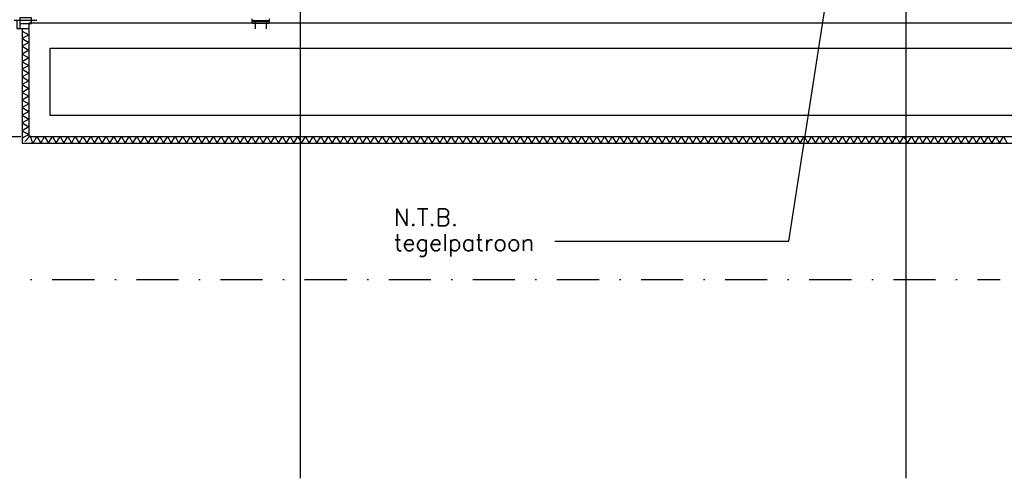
# Model space of a CAD drawing. Extents: x -19795 to 103381, y 127200 to 154480.
# Tile 7 of 76: x -4665 to 7042, y 127200 to 132657. Entities that reach past the tile are written whole.
import ezdxf
from ezdxf.enums import TextEntityAlignment as Align

# ---------------------------------------------------------------- set-up
doc = ezdxf.new("R2010")
doc.units = 0
doc.header["$LTSCALE"] = 1000
doc.header["$MEASUREMENT"] = 0
doc.linetypes.add('DASHDOT', pattern=[1, 0.5, -0.25, 0, -0.25])
doc.linetypes.add('HIDDEN', pattern=[0.375, 0.25, -0.125])
for name, color, linetype in [('B02', 7, 'CONTINUOUS'), ('B03', 7, 'CONTINUOUS'), ('B06', 7, 'CONTINUOUS')]:
    doc.layers.add(name, color=color, linetype=linetype)
doc.styles.add('TXT', font='txt.shx')

msp = doc.modelspace()

# ---------------------------------------------------------------- linework, layer by layer
at = {"layer": 'B02', "color": 5, "linetype": 'Continuous'}
for p, q in [((-1328, 151595), (-1328, 127200)), ((5872, 151595), (5872, 127200))]:
    msp.add_line(p, q, dxfattribs=at)
at = {"layer": 'B02', "color": 5, "linetype": 'DASHDOT'}
msp.add_line((-16278, 129566), (6995, 129566), dxfattribs=at)
at = {"layer": 'B03', "color": 5, "linetype": 'DASHDOT'}
msp.add_line((-4462, 132646), (-4729, 132646), dxfattribs=at)
at = {"layer": 'B03', "color": 1, "linetype": 'HIDDEN'}
for p, q in [((-1899, 132636), (-1899, 132667)), ((-1699, 132644), (-1899, 132644)), ((-1869, 132648), (-1859, 132648)), ((-1864, 132648), (-1864, 132548)), ((-1729, 132648), (-1739, 132648)), ((-1734, 132648), (-1734, 132548)), ((-1699, 132667), (-1699, 132636))]:
    msp.add_line(p, q, dxfattribs=at)
at = {"layer": 'B03', "color": 7, "linetype": 'Continuous'}
msp.add_line((-4662, 132612), (-4662, 132552), dxfattribs=at)
at = {"layer": 'B03', "color": 5, "linetype": 'HIDDEN'}
msp.add_line((-8652, 131266), (-4634, 131266), dxfattribs=at)
at = {"layer": 'B03', "color": 7, "linetype": 'Continuous'}
msp.add_lwpolyline([(-4662, 132645), (-4699, 132645), (-4699, 132552), (-4554, 132552)], dxfattribs=at)
msp.add_lwpolyline([(-4662, 132679), (-4662, 132612), (-4524, 132612), (-4524, 132679)], close=True, dxfattribs=at)
at = {"layer": 'B03', "color": 1, "linetype": 'Continuous'}
for points in [[(-4634, 132552), (-4634, 131186), (13952, 131186)], [(-4554, 132552), (-4554, 131266), (13872, 131266)]]:
    msp.add_lwpolyline(points, dxfattribs=at)
at = {"layer": 'B03', "color": 2, "linetype": 'Continuous'}
for points in [[(13472, 132616), (-4554, 132616), (-4554, 132006), (-4554, 132006), (-4554, 131806), (-4554, 131806), (-4554, 131266), (13472, 131266)], [(-4304, 131516), (-4304, 132316), (12822, 132316), (12822, 131516)]]:
    msp.add_lwpolyline(points, close=True, dxfattribs=at)
at = {"layer": 'B03', "color": 1, "linetype": 'HIDDEN'}
msp.add_lwpolyline([(-1699, 132636), (-1899, 132636), (-1899, 132617), (-1699, 132617)], close=True, dxfattribs=at)
at = {"layer": 'B03', "color": 5, "linetype": 'Continuous'}
for points in [[(-4634, 132522), (-4554, 132476), (-4634, 132431)], [(-4634, 132431), (-4554, 132385), (-4634, 132340)], [(-4634, 132340), (-4554, 132294), (-4634, 132248)], [(-4634, 132248), (-4554, 132203), (-4634, 132157)], [(-4634, 132157), (-4554, 132112), (-4634, 132066)], [(-4634, 132066), (-4554, 132020), (-4634, 131975)], [(-4634, 131975), (-4554, 131929), (-4634, 131884)], [(-4634, 131884), (-4554, 131838), (-4634, 131792)], [(-4634, 131792), (-4554, 131747), (-4634, 131701)], [(-4634, 131701), (-4554, 131656), (-4634, 131610)], [(-4634, 131610), (-4554, 131564), (-4634, 131519)], [(-4634, 131519), (-4554, 131473), (-4634, 131428)], [(-4634, 131428), (-4554, 131382), (-4634, 131336)], [(-4634, 131336), (-4554, 131291), (-4634, 131245)], [(-4602, 131206), (-4540, 131275), (-4513, 131187)], [(-4504, 131186), (-4459, 131266), (-4413, 131186)], [(-4413, 131186), (-4368, 131266), (-4322, 131186)], [(-4322, 131186), (-4276, 131266), (-4231, 131186)], [(-4231, 131186), (-4185, 131266), (-4140, 131186)], [(-4140, 131186), (-4094, 131266), (-4048, 131186)], [(-4048, 131186), (-4003, 131266), (-3957, 131186)], [(-3957, 131186), (-3912, 131266), (-3866, 131186)], [(-3866, 131186), (-3820, 131266), (-3775, 131186)], [(-3775, 131186), (-3729, 131266), (-3684, 131186)], [(-3684, 131186), (-3638, 131266), (-3592, 131186)], [(-3592, 131186), (-3547, 131266), (-3501, 131186)], [(-3501, 131186), (-3456, 131266), (-3410, 131186)], [(-3410, 131186), (-3364, 131266), (-3319, 131186)], [(-3319, 131186), (-3273, 131266), (-3228, 131186)], [(-3228, 131186), (-3182, 131266), (-3136, 131186)], [(-3136, 131186), (-3091, 131266), (-3045, 131186)], [(-3045, 131186), (-3000, 131266), (-2954, 131186)], [(-2954, 131186), (-2908, 131266), (-2863, 131186)], [(-2863, 131186), (-2817, 131266), (-2772, 131186)], [(-2772, 131186), (-2726, 131266), (-2680, 131186)], [(-2680, 131186), (-2635, 131266), (-2589, 131186)], [(-2589, 131186), (-2544, 131266), (-2498, 131186)], [(-2498, 131186), (-2452, 131266), (-2407, 131186)], [(-2407, 131186), (-2361, 131266), (-2316, 131186)], [(-2316, 131186), (-2270, 131266), (-2224, 131186)], [(-2224, 131186), (-2179, 131266), (-2133, 131186)], [(-2133, 131186), (-2088, 131266), (-2042, 131186)], [(-2042, 131186), (-1996, 131266), (-1951, 131186)], [(-1951, 131186), (-1905, 131266), (-1860, 131186)], [(-1860, 131186), (-1814, 131266), (-1768, 131186)], [(-1768, 131186), (-1723, 131266), (-1677, 131186)], [(-1677, 131186), (-1632, 131266), (-1586, 131186)], [(-1586, 131186), (-1540, 131266), (-1495, 131186)], [(-1495, 131186), (-1449, 131266), (-1404, 131186)], [(-1404, 131186), (-1358, 131266), (-1312, 131186)], [(-1312, 131186), (-1267, 131266), (-1221, 131186)], [(-1221, 131186), (-1176, 131266), (-1130, 131186)], [(-1130, 131186), (-1084, 131266), (-1039, 131186)], [(-1039, 131186), (-993, 131266), (-948, 131186)], [(-948, 131186), (-902, 131266), (-856, 131186)], [(-856, 131186), (-811, 131266), (-765, 131186)], [(-765, 131186), (-720, 131266), (-674, 131186)], [(-674, 131186), (-628, 131266), (-583, 131186)], [(-583, 131186), (-537, 131266), (-492, 131186)], [(-492, 131186), (-446, 131266), (-400, 131186)], [(-400, 131186), (-355, 131266), (-309, 131186)], [(-309, 131186), (-264, 131266), (-218, 131186)], [(-218, 131186), (-172, 131266), (-127, 131186)], [(-127, 131186), (-81, 131266), (-36, 131186)], [(-36, 131186), (10, 131266), (56, 131186)], [(56, 131186), (101, 131266), (147, 131186)], [(147, 131186), (192, 131266), (238, 131186)], [(238, 131186), (284, 131266), (329, 131186)], [(329, 131186), (375, 131266), (420, 131186)], [(420, 131186), (466, 131266), (512, 131186)], [(512, 131186), (557, 131266), (603, 131186)], [(603, 131186), (648, 131266), (694, 131186)], [(694, 131186), (740, 131266), (785, 131186)], [(785, 131186), (831, 131266), (876, 131186)], [(876, 131186), (922, 131266), (968, 131186)], [(968, 131186), (1013, 131266), (1059, 131186)], [(1059, 131186), (1104, 131266), (1150, 131186)], [(1150, 131186), (1196, 131266), (1241, 131186)], [(1241, 131186), (1287, 131266), (1332, 131186)], [(1332, 131186), (1378, 131266), (1424, 131186)], [(1424, 131186), (1469, 131266), (1515, 131186)], [(1515, 131186), (1560, 131266), (1606, 131186)], [(1606, 131186), (1652, 131266), (1697, 131186)], [(1697, 131186), (1743, 131266), (1788, 131186)], [(1788, 131186), (1834, 131266), (1880, 131186)], [(1880, 131186), (1925, 131266), (1971, 131186)], [(1971, 131186), (2016, 131266), (2062, 131186)], [(2062, 131186), (2108, 131266), (2153, 131186)], [(2153, 131186), (2199, 131266), (2244, 131186)], [(2244, 131186), (2290, 131266), (2336, 131186)], [(2336, 131186), (2381, 131266), (2427, 131186)], [(2427, 131186), (2472, 131266), (2518, 131186)], [(2518, 131186), (2564, 131266), (2609, 131186)], [(2609, 131186), (2655, 131266), (2700, 131186)], [(2700, 131186), (2746, 131266), (2792, 131186)], [(2792, 131186), (2837, 131266), (2883, 131186)], [(2883, 131186), (2928, 131266), (2974, 131186)], [(2974, 131186), (3020, 131266), (3065, 131186)], [(3065, 131186), (3111, 131266), (3156, 131186)], [(3156, 131186), (3202, 131266), (3248, 131186)], [(3248, 131186), (3293, 131266), (3339, 131186)], [(3339, 131186), (3384, 131266), (3430, 131186)], [(3430, 131186), (3476, 131266), (3521, 131186)], [(3521, 131186), (3567, 131266), (3612, 131186)], [(3612, 131186), (3658, 131266), (3704, 131186)], [(3704, 131186), (3749, 131266), (3795, 131186)], [(3795, 131186), (3840, 131266), (3886, 131186)], [(3886, 131186), (3932, 131266), (3977, 131186)], [(3977, 131186), (4023, 131266), (4068, 131186)], [(4068, 131186), (4114, 131266), (4160, 131186)], [(4160, 131186), (4205, 131266), (4251, 131186)], [(4251, 131186), (4296, 131266), (4342, 131186)], [(4342, 131186), (4388, 131266), (4433, 131186)], [(4433, 131186), (4479, 131266), (4524, 131186)], [(4524, 131186), (4570, 131266), (4616, 131186)], [(4616, 131186), (4661, 131266), (4707, 131186)], [(4707, 131186), (4752, 131266), (4798, 131186)], [(4798, 131186), (4844, 131266), (4889, 131186)], [(4889, 131186), (4935, 131266), (4980, 131186)], [(4980, 131186), (5026, 131266), (5072, 131186)], [(5072, 131186), (5117, 131266), (5163, 131186)], [(5163, 131186), (5208, 131266), (5254, 131186)], [(5254, 131186), (5300, 131266), (5345, 131186)], [(5345, 131186), (5391, 131266), (5436, 131186)], [(5436, 131186), (5482, 131266), (5528, 131186)], [(5528, 131186), (5573, 131266), (5619, 131186)], [(5619, 131186), (5664, 131266), (5710, 131186)], [(5710, 131186), (5756, 131266), (5801, 131186)], [(5801, 131186), (5847, 131266), (5892, 131186)], [(5892, 131186), (5938, 131266), (5984, 131186)], [(5984, 131186), (6029, 131266), (6075, 131186)], [(6075, 131186), (6120, 131266), (6166, 131186)], [(6166, 131186), (6212, 131266), (6257, 131186)], [(6257, 131186), (6303, 131266), (6348, 131186)], [(6348, 131186), (6394, 131266), (6440, 131186)], [(6440, 131186), (6485, 131266), (6531, 131186)], [(6531, 131186), (6576, 131266), (6622, 131186)], [(6622, 131186), (6668, 131266), (6713, 131186)], [(6713, 131186), (6759, 131266), (6804, 131186)], [(6804, 131186), (6850, 131266), (6896, 131186)], [(6896, 131186), (6941, 131266), (6987, 131186)], [(6987, 131186), (7032, 131266), (7078, 131186)]]:
    msp.add_lwpolyline(points, dxfattribs=at)
at = {"layer": 'B06', "color": 5, "linetype": 'Continuous'}
msp.add_lwpolyline([(1697, 130023), (4482, 130023), (5016, 133475)], dxfattribs=at)

# ---------------------------------------------------------------- texts
at = {"layer": 'B06', "color": 7, "linetype": 'Continuous', "style": 'TXT'}
for s, p in [('N.T.B.', (-216, 130405)), ('tegelpatroon', (-216, 130105))]:
    msp.add_text(s, height=200, dxfattribs=at).set_placement(p, align=Align.TOP_LEFT)

doc.saveas('drawing.dxf')
